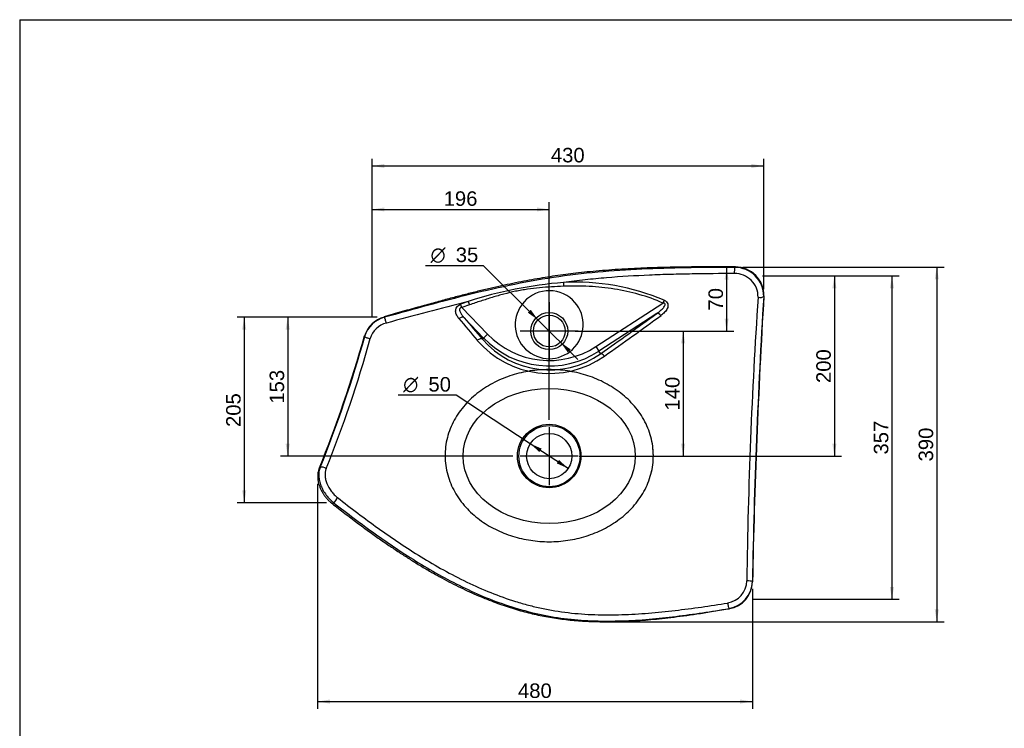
# Model space of a CAD drawing. Header units: millimetres. Extents: x 11 to 285, y 7 to 203.
# Tile 2 of 5: x 11 to 147, y 105 to 203. Entities that reach past the tile are written whole.
import ezdxf
from ezdxf.enums import TextEntityAlignment as Align
from ezdxf.lldxf.tags import DXFTag

# ---------------------------------------------------------------- set-up
doc = ezdxf.new("R2010")
doc.units = ezdxf.units.MM
for name, color, linetype in [('1', 7, 'Continuous'), ('Default', 7, 'Continuous'), ('KONG_50-R', 7, 'Continuous')]:
    doc.layers.add(name, color=color, linetype=linetype)
doc.styles.add('SEACAD_Arial', font='ARIAL.TTF')
doc.styles.add('SEACAD_Solid_Edge_ANSI1_Symbols', font='semeca1.ttf')
tags = doc.linetypes.add('CENTER2', pattern=[28.575, 19.05, -3.175, 3.175, -3.175]).pattern_tags.tags
tags[10:11] = [DXFTag(74, 4), DXFTag(75, 0), DXFTag(340, '0'), DXFTag(46, 0.0), DXFTag(50, 0.0), DXFTag(44, 0.0), DXFTag(45, 0.0)]
tags[8:9] = [DXFTag(74, 4), DXFTag(75, 0), DXFTag(340, '0'), DXFTag(46, 0.0), DXFTag(50, 0.0), DXFTag(44, 0.0), DXFTag(45, 0.0)]
tags[6:7] = [DXFTag(74, 4), DXFTag(75, 0), DXFTag(340, '0'), DXFTag(46, 0.0), DXFTag(50, 0.0), DXFTag(44, 0.0), DXFTag(45, 0.0)]
tags[4:5] = [DXFTag(74, 4), DXFTag(75, 0), DXFTag(340, '0'), DXFTag(46, 0.0), DXFTag(50, 0.0), DXFTag(44, 0.0), DXFTag(45, 0.0)]
tags = doc.linetypes.add('HIDDEN2', pattern=[4.7625, 3.175, -1.5875]).pattern_tags.tags
tags[6:7] = [DXFTag(74, 4), DXFTag(75, 0), DXFTag(340, '0'), DXFTag(46, 0.0), DXFTag(50, 0.0), DXFTag(44, 0.0), DXFTag(45, 0.0)]
tags[4:5] = [DXFTag(74, 4), DXFTag(75, 0), DXFTag(340, '0'), DXFTag(46, 0.0), DXFTag(50, 0.0), DXFTag(44, 0.0), DXFTag(45, 0.0)]
doc.dimstyles.new('ISO_PALLINATURA', dxfattribs={"dimtxt": 2, "dimasz": 1.7, "dimexe": 1, "dimexo": 1, "dimgap": 1, "dimtad": 1, "dimdec": 0, "dimlfac": 8, "dimtxsty": 'SEACAD_Arial', "dimblk1": '_SE_FILLED', "dimblk2": '_SE_FILLED', "dimsah": 1, "dimcen": 1, "dimadec": 0, "dimazin": 0, "dimtfac": 1, "dimtdec": 0, "dimtmove": 0, "dimatfit": 3, "dimfxl": 1, "dimtolj": 1, "dimarcsym": 0})

# ---------------------------------------------------------------- blocks, each defined once
blk = doc.blocks.new('SEANNOT_GROUP')
at = {"layer": 'Default', "color": 7, "linetype": 'CENTER2'}
for p, q in [((83.94, 146.63), (83.94, 138.63)), ((87.94, 142.63), (79.94, 142.63))]:
    blk.add_line(p, q, dxfattribs=at)
blk = doc.blocks.new('SEANNOT_GROUP1')
at = {"layer": 'Default', "color": 7, "linetype": 'CENTER2'}
for p, q in [((83.94, 163.88), (83.94, 155.88)), ((87.94, 159.88), (79.94, 159.88))]:
    blk.add_line(p, q, dxfattribs=at)
blk = doc.blocks.new('SE')
at = {"layer": 'KONG_50-R', "color": 7, "linetype": 'Continuous'}
for p, q in [((85.91, 166.58), (85.93, 166.06)), ((71.88, 163.13), (71.71, 163.59)), ((72.92, 163.49), (71.88, 163.13)), ((71.88, 163.13), (75.43, 159.44)), ((72.76, 163.96), (72.92, 163.49)), ((90.39, 157.74), (99.63, 163.75)), ((99.8, 164.14), (99.63, 163.75)), ((74.89, 158.92), (72.2, 161.72)), ((98.77, 162.3), (90.79, 157.11)), ((75.43, 159.44), (74.89, 158.92)), ((74.73, 158.76), (74.89, 158.92)), ((90.39, 157.74), (90.79, 157.11)), ((91.02, 156.76), (90.79, 157.11))]:
    blk.add_line(p, q, dxfattribs=at)
for centre, radius in [((83.94, 159.88), 2.56), ((83.94, 159.88), 2.19), ((83.97, 142.62), 4.22), ((83.94, 142.63), 3.12)]:
    blk.add_circle(centre, radius, dxfattribs=at)
at = {"layer": 'KONG_50-R', "color": 7, "linetype": 'HIDDEN2'}
blk.add_circle((83.94, 142.63), 4.38, dxfattribs=at)
at = {"layer": 'KONG_50-R', "color": 7, "linetype": 'Continuous'}
for centre, radius, start, end in [((109.57, 164.69), 3.97, 359.7159, 90.1007), ((109.69, 164.84), 3.87, 358.4921, 90.6901), ((109.57, 164.63), 3.19, 358.4142, 91.4142), ((90.81, 107.69), 59.1, 94.7595, 107.7794), ((87.58, 135.35), 31.28, 67.0087, 93.0653), ((843.97, 115.92), 732.82, 176.19606, 179.2581), ((998.88, 109.83), 887.03, 176.45543, 179.00013), ((1093.62, 106.03), 981.81, 176.57179, 178.87709), ((247.9, -523.34), 709.26, 104.29543, 105.23974), ((88.76, 117.79), 48.87, 109.1087, 110.4171), ((62.16, 158.1), 3.85, 105.231, 163.5266), ((62.25, 157.97), 3.96, 105.5209, 162.7745), ((355.27, 401.69), 371.1, 220.2905, 220.8905), ((-271.98, 672.46), 630.65, 305.14199, 306.00751), ((-233.09, 616.77), 563.31, 305.1927, 306.1705), ((62.21, 157.98), 3.1, 103.9706, 164.0465), ((270.82, 326.58), 258.75, 219.6095, 220.4806), ((-118.04, 209.3), 183.46, 338.1098, 344.1521), ((-110.25, 206.42), 175.23, 338.0893, 344.346), ((83.94, 167.63), 11.81, 223.9242, 303.0733), ((-94.25, 200.78), 159.1, 337.8915, 344.712), ((83.98, 167.19), 13.16, 220.7576, 305.1464), ((83.98, 166.72), 12.2, 220.7054, 305.2708), ((83.94, 167.63), 12.56, 223.9242, 303.0733), ((108.07, 125.46), 3.14, 279.068, 359.1719), ((108.09, 125.42), 3.89, 280.007, 358.2789), ((108.18, 125.34), 3.82, 279.5115, 358.8702)]:
    blk.add_arc(centre, radius, start, end, dxfattribs=at)
at = {"layer": 'KONG_50-R', "color": 7, "linetype": 'HIDDEN2'}
for start, end in [(46.7478, 143.9709), (143.9709, 46.7478)]:
    blk.add_arc((83.94, 160.76), 4.69, start, end, dxfattribs=at)
at = {"layer": 'KONG_50-R', "color": 7, "linetype": 'Continuous'}
for centre, major_axis, ratio, start_param, end_param in [((109.64, 168.1), (0.003, 0.625), 0.254813, 0.472949, 2.036529), ((109.64, 168.1), (-0.003, -0.625), 0.254813, 3.130269, 3.614542), ((112.95, 164.77), (0.624, -0.037), 0.403653, 4.434652, 6.002625), ((112.95, 164.77), (-0.624, 0.037), 0.403653, 2.861032, 3.153092), ((61.31, 161.23), (0.171, -0.601), 0.13171, 2.699929, 3.146217), ((61.31, 161.23), (0.171, -0.601), 0.13171, 1.119325, 2.699929), ((71.66, 161.2), (0.572, 0.485), 0.58581, 0.107749, 1.403569), ((99.18, 161.68), (-0.44, 0.607), 0.495978, 4.95597, 6.182645), ((59.05, 159.02), (0.599, -0.177), 0.232209, 3.143405, 3.487934), ((59.05, 159.02), (0.599, -0.177), 0.232209, 3.487934, 5.076628), ((74.19, 158.25), (0.567, 0.491), 0.517008, 0.101997, 1.448302), ((91.43, 156.14), (-0.431, 0.614), 0.371424, 4.937745, 6.189176), ((52.77, 140.65), (0.575, -0.245), 0.671328, 2.711808, 3.14363), ((52.77, 140.65), (0.575, -0.245), 0.671328, 1.142212, 2.711808), ((54.32, 136.6), (0.385, 0.492), 0.326211, 3.144644, 4.008032), ((54.32, 136.6), (0.385, 0.492), 0.326211, 4.008032, 5.569437), ((111.38, 125.28), (0.625, -0.013), 0.210062, 0.278415, 1.85133), ((111.38, 125.28), (-0.625, 0.013), 0.210062, 3.142762, 3.420008), ((108.71, 122.19), (0.105, -0.616), 0.191854, 4.409047, 5.980108), ((108.71, 122.19), (-0.105, 0.616), 0.191854, 2.838515, 3.141386)]:
    blk.add_ellipse(centre, major_axis=major_axis, ratio=ratio, start_param=start_param, end_param=end_param, dxfattribs=at)
at = {"layer": 'KONG_50-R', "color": 7, "linetype": 'HIDDEN2'}
blk.add_ellipse((83.94, 142.63), major_axis=(-11.88, 0), ratio=0.78491, dxfattribs=at)
at = {"layer": 'KONG_50-R', "color": 7, "linetype": 'Continuous'}
for points, knots in [([(109.64, 168.73), (108.59, 168.73), (106.9, 168.74), (104.27, 168.73), (101.97, 168.7), (99.9, 168.66), (97.97, 168.61), (96.15, 168.53), (94.37, 168.44), (92.62, 168.33), (90.88, 168.19), (89.21, 168.04), (87.67, 167.87), (86.19, 167.69), (84.78, 167.5), (83.35, 167.27), (81.91, 167.03), (80.43, 166.76), (78.91, 166.45), (77.36, 166.12), (75.75, 165.76), (74.08, 165.36), (72.35, 164.93), (70.54, 164.46), (68.64, 163.95), (66.55, 163.37), (64.26, 162.73), (62.36, 162.19), (61.37, 161.91), (61.14, 161.84)], [0, 0, 0, 0, 0.059473, 0.113614, 0.160049, 0.20254, 0.24195, 0.27897, 0.314066, 0.351259, 0.386627, 0.42044, 0.452957, 0.480741, 0.510313, 0.538967, 0.568326, 0.598449, 0.629436, 0.661396, 0.694462, 0.728792, 0.764581, 0.802077, 0.841608, 0.883599, 0.933193, 0.986822, 1, 1, 1, 1]), ([(109.57, 168.66), (105.56, 168.66), (101.54, 168.62), (95.47, 168.36), (93.43, 168.24), (89.36, 167.89), (87.32, 167.67), (83.24, 167.09), (81.2, 166.73), (77.15, 165.91), (75.13, 165.45), (69.12, 163.97), (65.16, 162.86), (61.19, 161.78)], [0, 0, 0, 0, 0.25, 0.25, 0.375, 0.375, 0.5, 0.5, 0.625, 0.625, 0.75, 0.75, 1, 1, 1, 1]), ([(109.49, 167.82), (107.55, 167.81), (105.6, 167.79), (102.67, 167.74), (101.7, 167.72), (99.74, 167.67), (98.76, 167.63), (95.81, 167.51), (93.84, 167.39), (90.87, 167.15), (89.88, 167.05), (88.39, 166.89), (87.89, 166.84), (86.9, 166.72), (86.4, 166.65), (85.91, 166.58)], [0, 0, 0, 0, 0.25, 0.25, 0.375, 0.375, 0.5, 0.5, 0.75, 0.75, 0.875, 0.875, 0.9375, 0.9375, 1, 1, 1, 1]), ([(85.93, 166.06), (85.37, 166.04), (84.82, 166.01), (83.71, 165.94), (83.15, 165.9), (82.04, 165.79), (81.49, 165.73), (80.67, 165.61), (80.39, 165.57), (79.84, 165.47), (79.57, 165.42), (78.75, 165.25), (78.22, 165.12), (77.15, 164.84), (76.61, 164.68), (75.55, 164.36), (75.03, 164.19), (73.97, 163.85), (73.45, 163.67), (72.92, 163.49)], [0, 0, 0, 0, 0.125, 0.125, 0.25, 0.25, 0.375, 0.375, 0.4375, 0.4375, 0.5, 0.5, 0.625, 0.625, 0.75, 0.75, 0.875, 0.875, 1, 1, 1, 1]), ([(99.63, 163.75), (98.55, 164.22), (97.45, 164.61), (95.21, 165.25), (94.08, 165.49), (92.36, 165.77), (91.78, 165.85), (90.62, 165.97), (90.04, 166.02), (88.28, 166.11), (87.1, 166.11), (85.93, 166.06)], [0, 0, 0, 0, 0.25, 0.25, 0.5, 0.5, 0.625, 0.625, 0.75, 0.75, 1, 1, 1, 1]), ([(71.48, 161.61), (71.36, 161.76), (71.25, 161.91), (71.09, 162.25), (71.04, 162.43), (71.02, 162.71), (71.03, 162.81), (71.07, 163), (71.11, 163.09), (71.23, 163.27), (71.31, 163.35), (71.5, 163.49), (71.6, 163.55), (71.71, 163.59)], [0, 0, 0, 0, 0.25, 0.25, 0.5, 0.5, 0.625, 0.625, 0.75, 0.75, 0.875, 0.875, 1, 1, 1, 1]), ([(71.88, 163.13), (71.8, 163.13), (71.71, 163.11), (71.62, 163.03), (71.6, 163), (71.57, 162.93), (71.56, 162.9), (71.55, 162.79), (71.57, 162.71), (71.61, 162.57), (71.64, 162.51), (71.74, 162.31), (71.83, 162.19), (72, 161.94), (72.1, 161.83), (72.2, 161.72)], [0, 0, 0, 0, 0.125, 0.125, 0.1875, 0.1875, 0.25, 0.25, 0.375, 0.375, 0.5, 0.5, 0.75, 0.75, 1, 1, 1, 1]), ([(98.77, 162.3), (98.92, 162.41), (99.07, 162.51), (99.35, 162.74), (99.48, 162.86), (99.67, 163.05), (99.73, 163.12), (99.83, 163.26), (99.88, 163.33), (99.93, 163.46), (99.94, 163.5), (99.94, 163.59), (99.92, 163.63), (99.86, 163.7), (99.81, 163.72), (99.72, 163.74), (99.68, 163.75), (99.63, 163.75)], [0, 0, 0, 0, 0.25, 0.25, 0.5, 0.5, 0.625, 0.625, 0.75, 0.75, 0.8125, 0.8125, 0.875, 0.875, 0.9375, 0.9375, 1, 1, 1, 1]), ([(99.8, 164.14), (99.92, 164.09), (100.03, 164.02), (100.21, 163.85), (100.27, 163.74), (100.34, 163.52), (100.34, 163.41), (100.31, 163.19), (100.28, 163.09), (100.14, 162.8), (100.01, 162.62), (99.71, 162.31), (99.54, 162.17), (99.36, 162.04)], [0, 0, 0, 0, 0.125, 0.125, 0.25, 0.25, 0.375, 0.375, 0.5, 0.5, 0.75, 0.75, 1, 1, 1, 1]), ([(52.2, 140.89), (52.18, 140.84), (52.12, 140.72), (52.05, 140.47), (52, 140.17), (51.98, 139.85), (51.99, 139.53), (52.03, 139.19), (52.1, 138.86), (52.21, 138.52), (52.34, 138.18), (52.49, 137.85), (52.67, 137.53), (52.88, 137.22), (53.1, 136.93), (53.35, 136.65), (53.6, 136.39), (53.81, 136.21), (53.92, 136.13), (53.94, 136.11)], [0, 0, 0, 0, 0.031763, 0.092238, 0.1543, 0.217262, 0.280039, 0.344078, 0.408718, 0.472694, 0.536672, 0.601342, 0.665474, 0.729253, 0.793568, 0.858006, 0.922121, 0.986487, 1, 1, 1, 1]), ([(52.32, 141.03), (52.24, 140.86), (52.19, 140.68), (52.13, 140.29), (52.13, 140.08), (52.15, 139.66), (52.18, 139.44), (52.28, 138.99), (52.35, 138.76), (52.53, 138.32), (52.64, 138.1), (52.88, 137.66), (53.02, 137.45), (53.32, 137.05), (53.48, 136.85), (53.83, 136.5), (54.01, 136.33), (54.2, 136.19)], [0, 0, 0, 0, 0.125, 0.125, 0.25, 0.25, 0.375, 0.375, 0.5, 0.5, 0.625, 0.625, 0.75, 0.75, 0.875, 0.875, 1, 1, 1, 1]), ([(53.16, 140.9), (53.1, 140.76), (53.06, 140.6), (53.01, 140.28), (53, 140.11), (53.02, 139.75), (53.04, 139.57), (53.13, 139.2), (53.19, 139.01), (53.41, 138.46), (53.62, 138.09), (53.99, 137.6), (54.13, 137.44), (54.41, 137.15), (54.56, 137.01), (54.72, 136.89)], [0, 0, 0, 0, 0.125, 0.125, 0.25, 0.25, 0.375, 0.375, 0.5, 0.5, 0.75, 0.75, 0.875, 0.875, 1, 1, 1, 1]), ([(53.94, 136.11), (54.59, 135.6), (55.66, 134.77), (57.39, 133.46), (58.98, 132.29), (60.51, 131.2), (61.96, 130.2), (63.36, 129.26), (64.7, 128.4), (66.05, 127.56), (67.39, 126.77), (68.75, 126), (70.07, 125.29), (71.36, 124.64), (72.62, 124.04), (73.85, 123.49), (75.06, 122.98), (76.24, 122.52), (77.41, 122.1), (78.56, 121.71), (79.69, 121.37), (80.79, 121.07), (81.87, 120.81), (82.95, 120.58), (84.03, 120.38), (85.13, 120.21), (86.25, 120.06), (87.39, 119.95), (88.55, 119.86), (89.73, 119.8), (90.92, 119.77), (92.15, 119.76), (93.43, 119.78), (94.77, 119.84), (96.17, 119.92), (97.62, 120.03), (99.15, 120.18), (100.77, 120.36), (102.51, 120.59), (104.38, 120.85), (106.39, 121.17), (107.94, 121.42), (108.72, 121.56), (108.81, 121.57)], [0, 0, 0, 0, 0.039568, 0.076714, 0.111073, 0.143312, 0.173917, 0.202925, 0.23035, 0.256496, 0.284206, 0.310697, 0.336139, 0.360706, 0.384178, 0.406827, 0.42878, 0.450084, 0.470785, 0.490925, 0.510547, 0.529701, 0.547892, 0.565946, 0.584191, 0.602643, 0.621324, 0.64025, 0.659438, 0.678906, 0.698659, 0.718716, 0.74024, 0.762526, 0.785724, 0.809995, 0.835553, 0.862691, 0.891846, 0.923546, 0.957792, 0.995616, 1, 1, 1, 1]), ([(54.2, 136.19), (56.07, 134.73), (57.97, 133.29), (61.86, 130.51), (63.85, 129.17), (66.94, 127.27), (67.99, 126.66), (70.12, 125.49), (71.21, 124.92), (73.43, 123.87), (74.55, 123.37), (76.85, 122.46), (78.03, 122.05), (80.4, 121.32), (81.6, 121.01), (84.02, 120.5), (85.25, 120.3), (87.72, 120.02), (88.98, 119.93), (91.48, 119.85), (92.73, 119.86), (96.48, 119.98), (98.96, 120.21), (103.89, 120.81), (106.33, 121.19), (108.77, 121.59)], [0, 0, 0, 0, 0.125, 0.125, 0.25, 0.25, 0.3125, 0.3125, 0.375, 0.375, 0.4375, 0.4375, 0.5, 0.5, 0.5625, 0.5625, 0.625, 0.625, 0.6875, 0.6875, 0.75, 0.75, 0.875, 0.875, 1, 1, 1, 1]), ([(54.72, 136.89), (56.56, 135.45), (58.43, 134.04), (62.26, 131.3), (64.23, 129.97), (67.27, 128.09), (68.3, 127.49), (70.4, 126.33), (71.48, 125.77), (74.73, 124.21), (76.97, 123.29), (79.89, 122.39), (80.48, 122.22), (81.67, 121.9), (82.27, 121.76), (84.09, 121.37), (85.32, 121.17), (87.78, 120.88), (89.02, 120.79), (91.49, 120.71), (92.73, 120.71), (95.19, 120.79), (96.42, 120.86), (98.87, 121.06), (100.09, 121.18), (103.74, 121.61), (106.15, 121.97), (108.56, 122.35)], [0, 0, 0, 0, 0.125, 0.125, 0.25, 0.25, 0.3125, 0.3125, 0.375, 0.375, 0.5, 0.5, 0.53125, 0.53125, 0.5625, 0.5625, 0.625, 0.625, 0.6875, 0.6875, 0.75, 0.75, 0.8125, 0.8125, 0.875, 0.875, 1, 1, 1, 1])]:
    blk.add_open_spline(points, degree=3, knots=knots, dxfattribs=at)
at = {"layer": 'KONG_50-R', "color": 7, "linetype": 'HIDDEN2'}
blk.add_open_spline([(98.31, 142.7), (98.32, 141.83), (98.2, 140.98), (97.87, 139.73), (97.73, 139.31), (97.41, 138.51), (97.22, 138.13), (96.81, 137.38), (96.58, 137.01), (96.07, 136.31), (95.8, 135.97), (94.94, 135), (94.31, 134.43), (93.27, 133.65), (92.91, 133.4), (92.18, 132.95), (91.8, 132.74), (91.04, 132.36), (90.65, 132.18), (89.85, 131.86), (89.44, 131.71), (88.2, 131.32), (87.36, 131.13), (86.09, 130.94), (85.66, 130.89), (84.8, 130.83), (84.37, 130.81), (83.08, 130.81), (82.22, 130.88), (80.96, 131.07), (80.54, 131.15), (79.7, 131.34), (79.29, 131.45), (78.06, 131.83), (77.27, 132.15), (75.75, 132.9), (75.02, 133.34), (73.98, 134.12), (73.65, 134.39), (73.01, 134.96), (72.71, 135.27), (72.13, 135.9), (71.86, 136.24), (71.35, 136.94), (71.12, 137.3), (70.49, 138.43), (70.16, 139.21), (69.81, 140.46), (69.72, 140.89), (69.6, 141.75), (69.57, 142.18), (69.56, 143.03), (69.59, 143.46), (69.69, 144.32), (69.77, 144.75), (69.99, 145.59), (70.12, 146), (70.44, 146.8), (70.63, 147.19), (71.25, 148.34), (71.75, 149.04), (72.61, 150.01), (72.92, 150.32), (73.55, 150.91), (73.88, 151.18), (74.57, 151.7), (74.92, 151.94), (75.66, 152.4), (76.03, 152.61), (77.19, 153.2), (77.99, 153.52), (79.63, 154.04), (80.48, 154.24), (82.18, 154.5), (83.03, 154.56), (84.32, 154.56), (84.75, 154.55), (85.62, 154.49), (86.05, 154.44), (87.33, 154.25), (88.16, 154.06), (89.39, 153.68), (89.8, 153.54), (90.6, 153.22), (90.99, 153.04), (92.16, 152.46), (92.89, 152.01), (93.92, 151.24), (94.25, 150.97), (94.9, 150.39), (95.2, 150.08), (96.07, 149.11), (96.57, 148.42), (97.21, 147.28), (97.4, 146.89), (97.72, 146.09), (97.86, 145.68), (98.08, 144.85), (98.17, 144.43), (98.28, 143.57), (98.31, 143.13), (98.31, 142.7)], degree=3, knots=[0, 0, 0, 0, 0.03125, 0.03125, 0.046875, 0.046875, 0.0625, 0.0625, 0.078125, 0.078125, 0.09375, 0.09375, 0.125, 0.125, 0.140625, 0.140625, 0.15625, 0.15625, 0.171875, 0.171875, 0.1875, 0.1875, 0.21875, 0.21875, 0.234375, 0.234375, 0.25, 0.25, 0.28125, 0.28125, 0.296875, 0.296875, 0.3125, 0.3125, 0.34375, 0.34375, 0.375, 0.375, 0.390625, 0.390625, 0.40625, 0.40625, 0.421875, 0.421875, 0.4375, 0.4375, 0.46875, 0.46875, 0.484375, 0.484375, 0.5, 0.5, 0.515625, 0.515625, 0.53125, 0.53125, 0.546875, 0.546875, 0.5625, 0.5625, 0.59375, 0.59375, 0.609375, 0.609375, 0.625, 0.625, 0.640625, 0.640625, 0.65625, 0.65625, 0.6875, 0.6875, 0.71875, 0.71875, 0.75, 0.75, 0.765625, 0.765625, 0.78125, 0.78125, 0.8125, 0.8125, 0.828125, 0.828125, 0.84375, 0.84375, 0.875, 0.875, 0.890625, 0.890625, 0.90625, 0.90625, 0.9375, 0.9375, 0.953125, 0.953125, 0.96875, 0.96875, 0.984375, 0.984375, 1, 1, 1, 1], dxfattribs=at)
for points in [[(98.31, 142.69), (98.31, 143.05), (98.29, 143.41), (98.26, 143.77)], [(98.04, 140.37), (98.08, 140.56), (98.12, 140.74), (98.16, 140.93)]]:
    blk.add_open_spline(points, degree=3, dxfattribs=at)
blk = doc.blocks.new('DMBLK67')
at = {"layer": 'Default', "linetype": 'Continuous'}
for points in [[(61.2, 182.94), (59.5, 182.66), (61.2, 182.38)], [(111.84, 182.94), (111.84, 182.38), (113.54, 182.66)]]:
    blk.add_hatch(color=7, dxfattribs=at).paths.add_polyline_path(points)
at = {"layer": 'Default', "color": 7, "linetype": 'Continuous'}
for p, q in [((59.5, 161.81), (59.5, 183.66)), ((113.54, 165.67), (113.54, 183.66)), ((59.5, 182.66), (113.54, 182.66))]:
    blk.add_line(p, q, dxfattribs=at)
at = {"layer": 'Default', "color": 7, "linetype": 'Continuous', "style": 'SEACAD_Arial'}
blk.add_text('430', height=2, dxfattribs=at).set_placement((84.17, 185.16), align=Align.TOP_LEFT)
blk = doc.blocks.new('_SE_FILLED')
at = {"color": 0}
blk.add_line((0, 0), (-1, 0), dxfattribs=at)
blk.add_solid([(0, 0), (-1, -0.1665), (-1, 0.1665), (0, 0)], dxfattribs=at)
blk = doc.blocks.new('DMBLK68')
at = {"layer": 'Default', "linetype": 'Continuous'}
for points in [[(41.56, 160.08), (42.13, 160.08), (41.85, 161.78)], [(41.56, 137.89), (41.85, 136.19), (42.13, 137.89)]]:
    blk.add_hatch(color=7, dxfattribs=at).paths.add_polyline_path(points)
at = {"layer": 'Default', "color": 7, "linetype": 'Continuous'}
for p, q in [((60.19, 161.78), (40.85, 161.78)), ((41.85, 161.78), (41.85, 136.19)), ((53.2, 136.19), (40.85, 136.19))]:
    blk.add_line(p, q, dxfattribs=at)
at = {"layer": 'Default', "color": 7, "linetype": 'Continuous', "style": 'SEACAD_Arial'}
blk.add_text('205', height=2, rotation=90, dxfattribs=at).set_placement((39.35, 146.64), align=Align.TOP_LEFT)
blk = doc.blocks.new('DMBLK69')
at = {"layer": 'Default', "linetype": 'Continuous'}
for points in [[(53.68, 108.47), (53.68, 109.04), (51.98, 108.75)], [(110.28, 108.47), (111.98, 108.75), (110.28, 109.04)]]:
    blk.add_hatch(color=7, dxfattribs=at).paths.add_polyline_path(points)
at = {"layer": 'Default', "color": 7, "linetype": 'Continuous'}
for p, q in [((51.98, 138.8), (51.98, 107.75)), ((111.98, 124.31), (111.98, 107.75)), ((51.98, 108.75), (111.98, 108.75))]:
    blk.add_line(p, q, dxfattribs=at)
at = {"layer": 'Default', "color": 7, "linetype": 'Continuous', "style": 'SEACAD_Arial'}
blk.add_text('480', height=2, dxfattribs=at).set_placement((79.63, 111.25), align=Align.TOP_LEFT)
blk = doc.blocks.new('DMBLK70')
at = {"layer": 'Default', "linetype": 'Continuous'}
for points in [[(131.52, 165.79), (131.24, 167.49), (130.96, 165.79)], [(131.52, 124.58), (130.96, 124.58), (131.24, 122.88)]]:
    blk.add_hatch(color=7, dxfattribs=at).paths.add_polyline_path(points)
at = {"layer": 'Default', "color": 7, "linetype": 'Continuous'}
for p, q in [((113.38, 167.49), (132.24, 167.49)), ((131.24, 167.49), (131.24, 122.88)), ((112.04, 122.88), (132.24, 122.88))]:
    blk.add_line(p, q, dxfattribs=at)
at = {"layer": 'Default', "color": 7, "linetype": 'Continuous', "style": 'SEACAD_Arial'}
blk.add_text('357', height=2, rotation=90, dxfattribs=at).set_placement((128.74, 142.84), align=Align.TOP_LEFT)
blk = doc.blocks.new('DMBLK77')
at = {"layer": 'Default', "linetype": 'Continuous'}
for points in [[(61.2, 176.94), (59.5, 176.66), (61.2, 176.38)], [(82.24, 176.94), (82.24, 176.38), (83.94, 176.66)]]:
    blk.add_hatch(color=7, dxfattribs=at).paths.add_polyline_path(points)
at = {"layer": 'Default', "color": 7, "linetype": 'Continuous'}
for p, q in [((59.5, 161.81), (59.5, 177.66)), ((83.94, 147.63), (83.94, 177.66)), ((59.5, 176.66), (83.94, 176.66))]:
    blk.add_line(p, q, dxfattribs=at)
at = {"layer": 'Default', "color": 7, "linetype": 'Continuous', "style": 'SEACAD_Arial'}
blk.add_text('196', height=2, dxfattribs=at).set_placement((69.37, 179.16), align=Align.TOP_LEFT)
blk = doc.blocks.new('DMBLK78')
at = {"layer": 'Default', "linetype": 'Continuous'}
for points in [[(47.56, 160.08), (48.13, 160.08), (47.85, 161.78)], [(47.56, 144.33), (47.85, 142.63), (48.13, 144.33)]]:
    blk.add_hatch(color=7, dxfattribs=at).paths.add_polyline_path(points)
at = {"layer": 'Default', "color": 7, "linetype": 'Continuous'}
for p, q in [((60.19, 161.78), (46.85, 161.78)), ((47.85, 161.78), (47.85, 142.63)), ((78.94, 142.63), (46.85, 142.63))]:
    blk.add_line(p, q, dxfattribs=at)
at = {"layer": 'Default', "color": 7, "linetype": 'Continuous', "style": 'SEACAD_Arial'}
blk.add_text('153', height=2, rotation=90, dxfattribs=at).set_placement((45.35, 149.86), align=Align.TOP_LEFT)
blk = doc.blocks.new('DMBLK79')
at = {"layer": 'Default', "linetype": 'Continuous'}
for points in [[(123.58, 165.79), (123.3, 167.49), (123.02, 165.79)], [(123.58, 144.33), (123.02, 144.33), (123.3, 142.63)]]:
    blk.add_hatch(color=7, dxfattribs=at).paths.add_polyline_path(points)
at = {"layer": 'Default', "color": 7, "linetype": 'Continuous'}
for p, q in [((113.38, 167.49), (124.3, 167.49)), ((123.3, 167.49), (123.3, 142.63)), ((88.06, 142.63), (124.3, 142.63))]:
    blk.add_line(p, q, dxfattribs=at)
at = {"layer": 'Default', "color": 7, "linetype": 'Continuous', "style": 'SEACAD_Arial'}
blk.add_text('200', height=2, rotation=90, dxfattribs=at).set_placement((120.8, 152.71), align=Align.TOP_LEFT)
blk = doc.blocks.new('DMBLK80')
at = {"layer": 'Default', "linetype": 'Continuous'}
for points in [[(108.14, 166.96), (108.7, 166.96), (108.42, 168.66)], [(108.14, 161.58), (108.42, 159.88), (108.7, 161.58)]]:
    blk.add_hatch(color=7, dxfattribs=at).paths.add_polyline_path(points)
at = {"layer": 'Default', "color": 7, "linetype": 'Continuous'}
for p, q in [((108.57, 168.66), (107.42, 168.66)), ((108.42, 168.66), (108.42, 159.88)), ((88.94, 159.88), (109.42, 159.88))]:
    blk.add_line(p, q, dxfattribs=at)
at = {"layer": 'Default', "color": 7, "linetype": 'Continuous', "style": 'SEACAD_Arial'}
blk.add_text('70', height=2, rotation=90, dxfattribs=at).set_placement((105.92, 162.71), align=Align.TOP_LEFT)
blk = doc.blocks.new('DMBLK81')
at = {"layer": 'Default', "linetype": 'Continuous'}
for points in [[(82.59, 143.18), (82.9, 143.65), (81.32, 144.34)], [(84.98, 141.62), (86.56, 140.92), (85.29, 142.09)]]:
    blk.add_hatch(color=7, dxfattribs=at).paths.add_polyline_path(points)
at = {"layer": 'Default', "color": 7, "linetype": 'Continuous'}
for p, q in [((71.11, 151.03), (63.09, 151.03)), ((81.32, 144.34), (71.11, 151.03)), ((86.56, 140.92), (81.32, 144.34))]:
    blk.add_line(p, q, dxfattribs=at)
for s, style, p in [('O', 'SEACAD_Solid_Edge_ANSI1_Symbols', (63.79, 153.53)), ('50', 'SEACAD_Arial', (67.27, 153.53))]:
    blk.add_text(s, height=2, dxfattribs=dict(at, style=style)).set_placement(p, align=Align.TOP_LEFT)
blk = doc.blocks.new('DMBLK82')
at = {"layer": 'Default', "linetype": 'Continuous'}
for points in [[(102.71, 158.18), (102.43, 159.88), (102.14, 158.18)], [(102.71, 144.33), (102.14, 144.33), (102.43, 142.63)]]:
    blk.add_hatch(color=7, dxfattribs=at).paths.add_polyline_path(points)
at = {"layer": 'Default', "color": 7, "linetype": 'Continuous'}
for p, q in [((87.5, 159.88), (103.43, 159.88)), ((102.43, 159.88), (102.43, 142.63)), ((88.94, 142.63), (103.43, 142.63))]:
    blk.add_line(p, q, dxfattribs=at)
at = {"layer": 'Default', "color": 7, "linetype": 'Continuous', "style": 'SEACAD_Arial'}
blk.add_text('140', height=2, rotation=90, dxfattribs=at).set_placement((99.93, 148.91), align=Align.TOP_LEFT)
blk = doc.blocks.new('DMBLK84')
at = {"layer": 'Default', "linetype": 'Continuous'}
for points in [[(80.98, 162.42), (82.39, 161.43), (81.38, 162.83)], [(86.5, 156.94), (86.9, 157.35), (85.49, 158.34)]]:
    blk.add_hatch(color=7, dxfattribs=at).paths.add_polyline_path(points)
at = {"layer": 'Default', "color": 7, "linetype": 'Continuous'}
for p, q in [((74.87, 168.9), (66.86, 168.9)), ((82.39, 161.43), (74.87, 168.9)), ((87.9, 155.95), (82.39, 161.43))]:
    blk.add_line(p, q, dxfattribs=at)
for s, style, p in [('O', 'SEACAD_Solid_Edge_ANSI1_Symbols', (67.56, 171.4)), ('35', 'SEACAD_Arial', (71.04, 171.4))]:
    blk.add_text(s, height=2, dxfattribs=dict(at, style=style)).set_placement(p, align=Align.TOP_LEFT)
blk = doc.blocks.new('DMBLK85')
at = {"layer": 'Default', "linetype": 'Continuous'}
for points in [[(137.71, 167.01), (137.43, 168.71), (137.15, 167.01)], [(137.71, 121.46), (137.15, 121.46), (137.43, 119.76)]]:
    blk.add_hatch(color=7, dxfattribs=at).paths.add_polyline_path(points)
at = {"layer": 'Default', "color": 7, "linetype": 'Continuous'}
for p, q in [((110.64, 168.71), (138.43, 168.71)), ((137.43, 168.71), (137.43, 119.76)), ((92.74, 119.76), (138.43, 119.76))]:
    blk.add_line(p, q, dxfattribs=at)
at = {"layer": 'Default', "color": 7, "linetype": 'Continuous', "style": 'SEACAD_Arial'}
blk.add_text('390', height=2, rotation=90, dxfattribs=at).set_placement((134.93, 141.89), align=Align.TOP_LEFT)

msp = doc.modelspace()

# ---------------------------------------------------------------- linework, layer by layer
at = {"layer": '1', "color": 7, "linetype": 'Continuous'}
for q in [(284.3566, 202.845), (10.8564, 7.2813)]:
    msp.add_line((10.8564, 202.845), q, dxfattribs=at)

# ---------------------------------------------------------------- block references
at = {"layer": 'Default'}
for name in ['SE', 'SEANNOT_GROUP1', 'SEANNOT_GROUP']:
    msp.add_blockref(name, (0, 0), dxfattribs=at)

# ---------------------------------------------------------------- dimensions: what is measured, and where the dimension line sits
at = {"layer": 'Default', "color": 7, "linetype": 'Continuous'}
for base, p1, p2, picture, middle in [((113.5427, 182.6613), (59.4965, 160.8071), (113.5427, 164.6674), 'DMBLK67', (86.5196, 182.6613)), ((83.9398, 176.6613), (59.4965, 160.8071), (83.9398, 142.6345), 'DMBLK77', (71.7182, 176.6613)), ((111.9809, 108.7548), (51.983, 139.8026), (111.9809, 125.3053), 'DMBLK69', (81.9819, 108.7548))]:
    dim = msp.add_linear_dim(base=base, p1=p1, p2=p2, text='\\A1;<>', dimstyle='ISO_PALLINATURA', dxfattribs=at)
    dim.commit()
    dim.dimension.update_dxf_attribs({"geometry": picture, "text_midpoint": middle, "dimtype": 160})
for p1, p2, picture, middle in [((85.4917, 158.3428), (82.3879, 161.4262), 'DMBLK84', (66.8571, 168.896)), ((86.5554, 140.9245), (81.3242, 144.3445), 'DMBLK81', (63.0942, 151.0253))]:
    dim = msp.add_diameter_dim_2p(p1=p1, p2=p2, text='\\A1;<>', dimstyle='ISO_PALLINATURA', override={"dimtad": 0, "dimtih": 1, "dimtoh": 1, "dimdec": 2, "dimtdec": 2, "dimtofl": 0}, dxfattribs=at)
    dim.commit()
    dim.dimension.update_dxf_attribs({"geometry": picture, "text_midpoint": middle, "dimtype": 163})
for base, p1, p2, picture, middle in [((108.4207, 159.8845), (109.5658, 168.6571), (83.9398, 159.8845), 'DMBLK80', (108.4207, 164.2708)), ((137.4291, 119.7644), (109.6401, 168.7128), (91.7403, 119.7644), 'DMBLK85', (137.4291, 144.2386)), ((123.3013, 142.6345), (112.3845, 167.4898), (87.0648, 142.6345), 'DMBLK79', (123.3013, 155.0621)), ((131.2409, 122.8788), (112.3845, 167.4898), (111.0353, 122.8788), 'DMBLK70', (131.2409, 145.1843)), ((41.8465, 136.1857), (61.1929, 161.78), (54.1954, 136.1857), 'DMBLK68', (41.8465, 148.9829)), ((47.8465, 142.6345), (61.1929, 161.78), (83.9398, 142.6345), 'DMBLK78', (47.8465, 152.2072)), ((102.4254, 142.6345), (86.5023, 159.8845), (83.9398, 142.6345), 'DMBLK82', (102.4254, 151.2595))]:
    dim = msp.add_linear_dim(base=base, p1=p1, p2=p2, angle=90, text='\\A1;<>', dimstyle='ISO_PALLINATURA', dxfattribs=at)
    dim.commit()
    dim.dimension.update_dxf_attribs({"geometry": picture, "text_midpoint": middle, "dimtype": 160})

doc.saveas('drawing.dxf')
